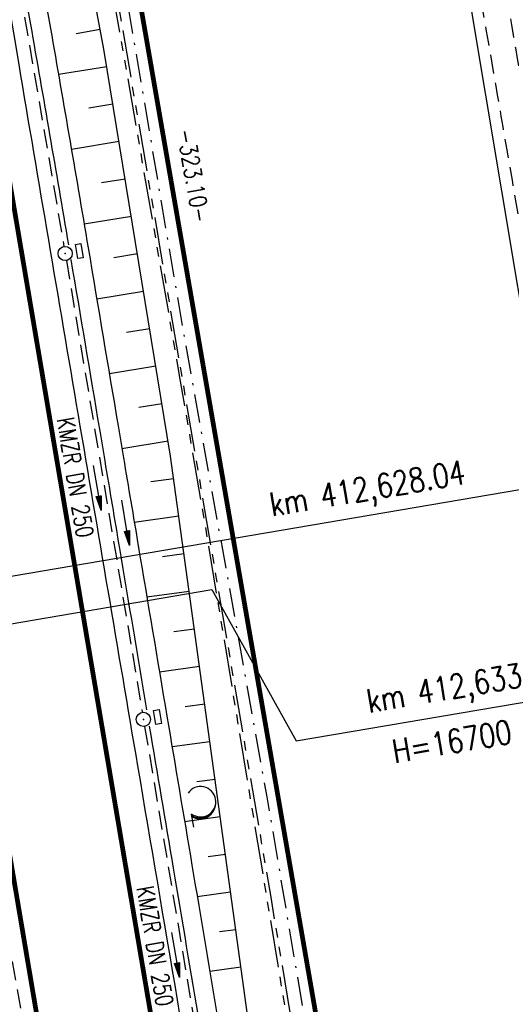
# Model space of a CAD drawing. Extents: x 447045 to 447634, y 442020 to 443192.
# Tile 50 of 82: x 447359 to 447411, y 442630 to 442734. Entities that reach past the tile are written whole.
import ezdxf
from ezdxf.enums import TextEntityAlignment as Align

# ---------------------------------------------------------------- set-up
doc = ezdxf.new("R2010")
doc.units = 0
doc.header["$LTSCALE"] = 2
doc.header["$MEASUREMENT"] = 0
for name, pattern in [('AUSGEZOGEN', [0]), ('BAB-FM2', [2.6, 1.5, -0.5, 0.1, -0.5]), ('GESTRICH-X2', [1.5, 1, -0.5]), ('PHANTOMX2', [5, 2.5, -0.5, 0.5, -0.5, 0.5, -0.5])]:
    doc.linetypes.add(name, pattern=pattern)
doc.layers.get('0').update_dxf_attribs({"linetype": 'AUSGEZOGEN'})
for name, color, linetype in [('206-ABSTAND', 8, 'AUSGEZOGEN'), ('206-GRENZL', 8, 'AUSGEZOGEN'), ('206-GRENZL-BAB', 7, 'AUSGEZOGEN'), ('BAB_FM', 5, 'BAB-FM2'), ('BOESCHG', 250, 'AUSGEZOGEN'), ('FBRTOP', 250, 'AUSGEZOGEN'), ('KANAL', 7, 'GESTRICH-X2'), ('Lichtwellenleiter COLT', 46, 'PHANTOMX2'), ('Lichtwellenleiter GLH', 46, 'PHANTOMX2'), ('MULDE', 250, 'AUSGEZOGEN'), ('NZ', 250, 'AUSGEZOGEN'), ('PFEIL', 7, 'CONTINUOUS'), ('PFEILTOP', 200, 'AUSGEZOGEN'), ('SCHLITZRINNE', 200, 'AUSGEZOGEN'), ('SCHSYMBOL', 200, 'AUSGEZOGEN'), ('TEXTO', 4, 'CONTINUOUS'), ('WALD', 8, 'AUSGEZOGEN'), ('WEG', 250, 'GESTRICH-X2')]:
    doc.layers.add(name, color=color, linetype=linetype)
doc.styles.add('ROMANS', font='romans.shx', dxfattribs={"width": 0.8})

# ---------------------------------------------------------------- blocks, each defined once
blk = doc.blocks.new('GST')
at = {"color": 0}
blk.add_circle((0, 0), 0.75, dxfattribs=at)
blk.add_point((0, 0), dxfattribs=at)
blk = doc.blocks.new('13')
blk.add_lwpolyline([(0.7551444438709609, 1.217819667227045), (-0.7477110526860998, 1.217819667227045), (-0.7477110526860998, 1.800570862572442), (0.7551444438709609, 1.800570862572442)], close=True)
at = {"rotation": 180}
blk.add_blockref('GST', (0, 0), dxfattribs=at)
blk = doc.blocks.new('PFEIL2')
at = {"color": 0}
for p, q in [((0.8796887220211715, 0.0024565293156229), (-2.401395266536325, -0.0115320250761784)), ((0.8808543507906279, -0.2709205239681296), (0.8785230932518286, 0.2758335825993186)), ((0.8785230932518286, 0.2758335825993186), (2.429089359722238, 0.0090619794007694)), ((0.9110887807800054, 0.2702307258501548), (0.8785706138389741, 0.2646884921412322)), ((0.9651190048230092, 0.2609349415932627), (0.8786494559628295, 0.2461975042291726)), ((1.01914922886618, 0.2516391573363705), (0.8787282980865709, 0.2277065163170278)), ((1.073179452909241, 0.24234337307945), (0.8788071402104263, 0.2092155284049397)), ((1.127209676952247, 0.2330475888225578), (0.8788859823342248, 0.1907245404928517)), ((1.181239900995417, 0.2237518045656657), (0.8789648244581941, 0.1722335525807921)), ((1.235270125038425, 0.2144560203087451), (0.8790436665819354, 0.1537425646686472)), ((1.289300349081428, 0.2051602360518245), (0.8791225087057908, 0.1352515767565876)), ((1.34333057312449, 0.195864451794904), (0.8792013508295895, 0.1167605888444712)), ((1.397360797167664, 0.1865686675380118), (0.8792801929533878, 0.0982696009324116)), ((1.451391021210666, 0.1772728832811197), (0.8793590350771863, 0.0797786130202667)), ((1.505421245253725, 0.1679770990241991), (0.8794378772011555, 0.0612876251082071)), ((1.559451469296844, 0.1586813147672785), (0.8795167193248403, 0.0427966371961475)), ((1.613481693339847, 0.1493855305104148), (0.8795955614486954, 0.024305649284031)), ((1.66751191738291, 0.140089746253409), (0.8796744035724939, 0.005814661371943)), ((1.721542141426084, 0.1307939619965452), (0.8797532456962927, -0.0126763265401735)), ((1.775572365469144, 0.1214981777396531), (0.8798320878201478, -0.0311673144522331)), ((1.82960258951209, 0.1122023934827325), (0.8799109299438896, -0.0496583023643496)), ((1.883632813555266, 0.1029066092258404), (0.8799897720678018, -0.0681492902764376)), ((1.937663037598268, 0.0936108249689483), (0.8800686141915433, -0.08664027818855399)), ((1.991693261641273, 0.0843150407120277), (0.8801474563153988, -0.105131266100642)), ((2.045723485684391, 0.0750192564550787), (0.8802262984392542, -0.1236222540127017)), ((2.099753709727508, 0.0657234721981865), (0.8803051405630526, -0.1421132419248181)), ((2.153783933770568, 0.056427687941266), (0.8803839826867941, -0.1606042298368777)), ((2.207814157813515, 0.0471319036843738), (0.8804628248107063, -0.1790952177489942)), ((2.261844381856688, 0.0378361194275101), (0.8805416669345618, -0.1975862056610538)), ((2.31587460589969, 0.0285403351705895), (0.8806205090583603, -0.2160771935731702)), ((2.36990482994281, 0.0192445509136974), (0.8806993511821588, -0.2345681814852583)), ((2.423935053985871, 0.009948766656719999), (0.8807781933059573, -0.2530591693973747)), ((2.429089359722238, 0.0090619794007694), (0.8808543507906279, -0.2709205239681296))]:
    blk.add_line(p, q, dxfattribs=at)
blk = doc.blocks.new('LW')
at = {"color": 0}
blk.add_line((1.183104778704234, 0.003239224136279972), (2.575020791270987, 0.003239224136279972), dxfattribs=at)
for centre, radius, start, end in [((0.06500848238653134, 1.18934238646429), 1.6, 312.7201705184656, 226.7249100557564), ((0.1693974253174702, 1.079625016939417), 1.681376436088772, 321.1991577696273, 68.98442766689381), ((0.08303413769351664, 1.129000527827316), 1.668210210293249, 319.2915744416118, 65.21006841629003)]:
    blk.add_arc(centre, radius, start, end, dxfattribs=at)

msp = doc.modelspace()

# ---------------------------------------------------------------- hatches: boundary and pattern name
at = {"layer": 'SCHLITZRINNE'}
h = msp.add_hatch(dxfattribs=at)
h.set_pattern_fill('_USER', color=256, scale=1.5, angle=45, style=0, pattern_type=0)
h.set_pattern_definition([(324.6696951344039, (447346.8685199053, 442714.5348465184), (0.8674338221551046, 1.223747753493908), [])])
edge = h.paths.add_edge_path(flags=17)
edge.add_line((447346.0616195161, 442716.3032781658), (447346.6361901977, 442716.4005791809))
edge = h.paths.add_edge_path(flags=17)
edge.add_line((447346.8871195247, 442714.9188203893), (447346.3125488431, 442714.8215193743))
edge = h.paths.add_edge_path(flags=17)
edge.add_line((447346.3125488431, 442714.8215193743), (447346.0616195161, 442716.3032781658))
edge = h.paths.add_edge_path(flags=17)
edge.add_line((447346.6361901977, 442716.4005791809), (447346.8871195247, 442714.9188203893))
edge = h.paths.add_edge_path()
edge.add_arc((455543.1851194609, 444109.4959850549), 8314.175989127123, 189.6562417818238, 189.6840918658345)
edge.add_arc((393563.5535929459, 433546.012125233), 54559.20423759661, 9.665544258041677, 9.67045007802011, ccw=False)
edge.add_arc((464490.7175437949, 449190.249554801), 18280.39343786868, 199.2569880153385, 199.2725912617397)
edge.add_arc((438988.1613027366, 440271.6982763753), 8736.655536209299, 19.248465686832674, 19.281113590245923, ccw=False)
edge.add_arc((439684.884197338, 440514.9838708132), 7998.678116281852, 19.2238186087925, 19.248465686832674, ccw=False)
edge.add_arc((551443.6805055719, 479485.6081539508), 110359.837036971, 199.2238149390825, 199.2304511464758)
edge.add_arc((461591.9284848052, 448142.3628786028), 15198.20419267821, 199.2304511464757, 199.2954143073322)
edge.add_arc((434066.5644204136, 438505.5905611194), 13965.35264760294, 19.22764435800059, 19.29541436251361, ccw=False)
edge.add_arc((446515.3391800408, 442847.4484587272), 781.1301442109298, 18.874057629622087, 19.227644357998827, ccw=False)
edge.add_arc((443272.1578874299, 441738.6996315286), 4208.59989003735, 18.721726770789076, 18.874057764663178, ccw=False)
edge.add_arc((445875.7446372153, 442621.065670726), 1459.557549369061, 18.158793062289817, 18.72172677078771, ccw=False)
edge.add_arc((444728.6532720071, 442244.8351673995), 2666.772522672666, 17.742332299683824, 18.158793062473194, ccw=False)
edge.add_arc((445572.4217009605, 442514.803087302), 1780.867426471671, 17.477765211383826, 17.74233229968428, ccw=False)
edge.add_arc((445655.9223158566, 442541.0951066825), 1693.325305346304, 17.206445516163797, 17.477765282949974, ccw=False)
edge.add_arc((445949.7367177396, 442632.082078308), 1385.745182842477, 16.534274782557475, 17.206445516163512, ccw=False)
edge.add_arc((445777.9256488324, 442581.0775038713), 1564.967140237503, 15.901763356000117, 16.534274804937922, ccw=False)
edge.add_arc((444610.2498572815, 442248.4174516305), 2779.104473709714, 15.717077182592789, 15.901763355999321, ccw=False)
edge.add_arc((445469.3841440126, 442490.1855316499), 1886.600396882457, 15.492922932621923, 15.71707716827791, ccw=False)
edge.add_arc((444501.3018579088, 442221.8413207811), 2891.185847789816, 15.151693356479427, 15.49292293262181, ccw=False)
edge.add_arc((444653.0003013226, 442262.919567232), 2734.024020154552, 14.800793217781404, 15.15169336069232, ccw=False)
edge.add_arc((445305.3867260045, 442435.2971580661), 2059.248441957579, 14.553226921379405, 14.800793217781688, ccw=False)
edge.add_arc((445661.5778748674, 442527.7675625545), 1691.249922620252, 14.280051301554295, 14.55322700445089, ccw=False)
edge.add_arc((445825.2781955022, 442569.4335576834), 1522.330266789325, 13.754489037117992, 14.280051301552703, ccw=False)
edge.add_arc((444655.9725115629, 442283.2091768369), 2726.157571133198, 13.361751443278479, 13.754489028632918, ccw=False)
edge.add_arc((444873.7445731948, 442334.9361968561), 2502.326484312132, 13.156370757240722, 13.361751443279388, ccw=False)
edge.add_arc((445203.5665272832, 442412.0303197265), 2163.614179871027, 12.935498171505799, 13.156370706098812, ccw=False)
edge.add_arc((445591.1524972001, 442501.0521217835), 1765.936213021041, 12.36851844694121, 12.935498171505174, ccw=False)
edge.add_arc((445707.2559674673, 442526.5122554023), 1647.073964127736, 11.781436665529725, 12.368518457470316, ccw=False)
edge.add_arc((445429.9941138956, 442468.6829810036), 1930.302423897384, 11.594814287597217, 11.781436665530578, ccw=False)
edge.add_arc((442977.0603987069, 441965.3993853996), 4434.33480961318, 11.471684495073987, 11.59481397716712, ccw=False)
edge.add_arc((444371.6934236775, 442248.4229983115), 3011.273447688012, 11.050893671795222, 11.471684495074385, ccw=False)
edge.add_arc((446428.11335783, 442650.0465261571), 916.0015312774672, 10.287944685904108, 11.050893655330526, ccw=False)
edge.add_arc((445293.5438072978, 442444.106887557), 2069.110025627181, 9.832006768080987, 10.287944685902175, ccw=False)
edge.add_arc((438489.7745608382, 441264.9773509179), 8974.298105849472, 9.613081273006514, 9.832006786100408, ccw=False)
edge.add_arc((-516898.9809261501, 279448.6900894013), 977969.7495575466, 9.612262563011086, 9.613081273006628, ccw=False)
edge.add_arc((439111.8192036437, 441356.2794889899), 8345.741258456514, 9.603416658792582, 9.61227924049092, ccw=False)
edge.add_arc((371773.6318437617, 429962.7471930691), 76641.01236189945, 9.590854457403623, 9.603416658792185, ccw=False)
edge.add_arc((456011.6550815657, 444189.1683239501), 8789.8725663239, 189.5423691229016, 189.6519019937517)
edge.add_arc((455543.1851558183, 444109.4959913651), 8314.676026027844, 189.6519019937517, 189.6840918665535)
edge.add_arc((393564.9242098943, 433546.2457900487), 54557.31384556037, 9.66554402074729, 9.670449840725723, ccw=False)
edge.add_line((447347.776, 442706.232), (447348.2689023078, 442706.3159482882))
h = msp.add_hatch(dxfattribs=at)
h.set_pattern_fill('_USER', color=256, scale=1.5, angle=45, style=0, pattern_type=0)
h.set_pattern_definition([(334.2695901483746, (447234.5127272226, 443158.8401483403), (0.6512059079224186, 1.35127009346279), [])])
edge = h.paths.add_edge_path()
edge.add_arc((464490.7175438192, 449190.2495547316), 18279.89343786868, 199.256988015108, 199.2725912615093)
edge.add_arc((438988.2845204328, 440271.7413311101), 8737.025012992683, 19.253848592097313, 19.281113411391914, ccw=False)
edge.add_line((447233.134, 443161.2700000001), (447233.6060244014, 443161.4349028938))
edge.add_arc((464490.7175437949, 449190.249554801), 18280.39343786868, 199.2569880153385, 199.2725912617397)
edge.add_arc((438988.1613027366, 440271.6982763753), 8736.655536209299, 19.248465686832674, 19.281113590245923, ccw=False)
edge.add_arc((439684.884197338, 440514.9838708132), 7998.678116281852, 19.2238186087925, 19.248465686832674, ccw=False)
edge.add_arc((551443.6805055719, 479485.6081539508), 110359.837036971, 199.2238149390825, 199.2304511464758)
edge.add_arc((461591.9284848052, 448142.3628786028), 15198.20419267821, 199.2304511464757, 199.2954143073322)
edge.add_arc((434066.5644204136, 438505.5905611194), 13965.35264760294, 19.22764435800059, 19.29541436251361, ccw=False)
edge.add_arc((446515.3391800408, 442847.4484587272), 781.1301442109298, 18.874057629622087, 19.227644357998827, ccw=False)
edge.add_arc((443272.1578874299, 441738.6996315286), 4208.59989003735, 18.721726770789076, 18.874057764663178, ccw=False)
edge.add_arc((445875.7446372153, 442621.065670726), 1459.557549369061, 18.158793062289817, 18.72172677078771, ccw=False)
edge.add_arc((444728.6532720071, 442244.8351673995), 2666.772522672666, 17.742332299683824, 18.158793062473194, ccw=False)
edge.add_arc((445572.4217009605, 442514.803087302), 1780.867426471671, 17.477765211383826, 17.74233229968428, ccw=False)
edge.add_arc((445655.9223158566, 442541.0951066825), 1693.325305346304, 17.206445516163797, 17.477765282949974, ccw=False)
edge.add_arc((445949.7367177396, 442632.082078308), 1385.745182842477, 16.534274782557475, 17.206445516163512, ccw=False)
edge.add_arc((445777.9256488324, 442581.0775038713), 1564.967140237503, 15.901763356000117, 16.534274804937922, ccw=False)
edge.add_arc((444610.2498572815, 442248.4174516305), 2779.104473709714, 15.717077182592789, 15.901763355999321, ccw=False)
edge.add_arc((445469.3841440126, 442490.1855316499), 1886.600396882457, 15.492922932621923, 15.71707716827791, ccw=False)
edge.add_arc((444501.3018579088, 442221.8413207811), 2891.185847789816, 15.151693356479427, 15.49292293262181, ccw=False)
edge.add_arc((444653.0003013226, 442262.919567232), 2734.024020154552, 14.800793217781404, 15.15169336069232, ccw=False)
edge.add_arc((445305.3867260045, 442435.2971580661), 2059.248441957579, 14.553226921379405, 14.800793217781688, ccw=False)
edge.add_arc((445661.5778748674, 442527.7675625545), 1691.249922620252, 14.280051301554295, 14.55322700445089, ccw=False)
edge.add_arc((445825.2781955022, 442569.4335576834), 1522.330266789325, 13.754489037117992, 14.280051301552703, ccw=False)
edge.add_arc((444655.9725115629, 442283.2091768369), 2726.157571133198, 13.361751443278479, 13.754489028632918, ccw=False)
edge.add_arc((444873.7445731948, 442334.9361968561), 2502.326484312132, 13.156370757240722, 13.361751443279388, ccw=False)
edge.add_arc((445203.5665272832, 442412.0303197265), 2163.614179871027, 12.935498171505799, 13.156370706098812, ccw=False)
edge.add_arc((445591.1524972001, 442501.0521217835), 1765.936213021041, 12.36851844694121, 12.935498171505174, ccw=False)
edge.add_arc((445707.2559674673, 442526.5122554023), 1647.073964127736, 11.781436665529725, 12.368518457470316, ccw=False)
edge.add_arc((445429.9941138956, 442468.6829810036), 1930.302423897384, 11.594814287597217, 11.781436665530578, ccw=False)
edge.add_arc((442977.0603987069, 441965.3993853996), 4434.33480961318, 11.471684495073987, 11.59481397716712, ccw=False)
edge.add_arc((444371.6934236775, 442248.4229983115), 3011.273447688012, 11.050893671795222, 11.471684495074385, ccw=False)
edge.add_arc((446428.11335783, 442650.0465261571), 916.0015312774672, 10.287944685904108, 11.050893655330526, ccw=False)
edge.add_arc((445293.5438072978, 442444.106887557), 2069.110025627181, 9.832006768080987, 10.287944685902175, ccw=False)
edge.add_arc((438489.7745608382, 441264.9773509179), 8974.298105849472, 9.613081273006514, 9.832006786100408, ccw=False)
edge.add_arc((-516898.9809261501, 279448.6900894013), 977969.7495575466, 9.612262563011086, 9.613081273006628, ccw=False)
edge.add_arc((439111.8192036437, 441356.2794889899), 8345.741258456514, 9.603416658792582, 9.61227924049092, ccw=False)
edge.add_arc((371773.6318437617, 429962.7471930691), 76641.01236189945, 9.590854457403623, 9.603416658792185, ccw=False)
edge.add_arc((456011.6550815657, 444189.1683239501), 8789.8725663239, 189.5423691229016, 189.6519019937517)
edge.add_arc((455543.1851558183, 444109.4959913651), 8314.676026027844, 189.6519019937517, 189.6840918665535)
edge.add_arc((393564.9242098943, 433546.2457900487), 54557.31384556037, 9.66554402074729, 9.670449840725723, ccw=False)

# ---------------------------------------------------------------- linework, layer by layer
at = {"layer": '206-GRENZL'}
msp.add_line((447399.4626538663, 442778.3402705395), (447427.9766702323, 442606.9396028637), dxfattribs=at)
at = {"layer": '206-GRENZL-BAB', "const_width": 0.5, "flags": 128}
msp.add_lwpolyline([(447347.4979309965, 442875.601291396), (447402.5019029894, 442558.7383959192)], dxfattribs=at)
at = {"layer": 'BAB_FM', "flags": 128}
msp.add_lwpolyline([(447287.8517169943, 443084.3402322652), (447299.2415678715, 443047.4718072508), (447314.2024357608, 442998.9836969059), (447327.562413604, 442950.0249733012), (447335.2674368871, 442919.5128724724), (447350.58711245, 442849.2012843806), (447359.2494370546, 442799.9563558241), (447367.8975503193, 442750.7090194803), (447376.2498788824, 442701.4115691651), (447385.0951819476, 442652.1976421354), (447393.4475105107, 442602.9001918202), (447401.898433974, 442553.6194461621), (447411.2367115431, 442504.4890424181), (447420.2961091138, 442457.339891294), (447421.0195085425, 442453.4054498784), (447429.321697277, 442406.1280069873), (447437.9698105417, 442356.8806706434), (447446.1249493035, 442307.549811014), (447457.4893935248, 442233.2976648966), (447461.1528086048, 442208.569300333)], dxfattribs=at)
at = {"layer": 'BOESCHG'}
for p, q in [((447367.5421503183, 442733.1265895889), (447365.0098296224, 442732.6531447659)), ((447368.2352753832, 442729.1873347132), (447363.1439082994, 442728.3538333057)), ((447368.8815080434, 442725.2398819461), (447366.3537100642, 442724.8260592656)), ((447369.5277407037, 442721.292429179), (447364.5034229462, 442720.4699043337)), ((447370.1739733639, 442717.3449764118), (447367.6752071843, 442716.9359064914)), ((447370.8202060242, 442713.3975236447), (447365.8449663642, 442712.583033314)), ((447371.4664386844, 442709.4500708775), (447368.9878725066, 442709.0443078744)), ((447372.1126713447, 442705.5026181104), (447367.1727386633, 442704.6939078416)), ((447372.7589040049, 442701.5551653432), (447370.2975261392, 442701.1522162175)), ((447373.4051366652, 442697.6077125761), (447368.4995351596, 442696.8046226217)), ((447374.0513693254, 442693.6602598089), (447371.6071343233, 442693.2601171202)), ((447374.6976019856, 442689.7128070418), (447369.8261126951, 442688.9153015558)), ((447375.2835449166, 442685.7562491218), (447372.875837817, 442685.4251182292)), ((447375.8285332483, 442681.7935495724), (447371.1311387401, 442681.1475189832)), ((447376.37352158, 442677.8308500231), (447374.083823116, 442677.515948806)), ((447376.9185099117, 442673.8681504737), (447372.4571055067, 442673.254575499)), ((447377.4634982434, 442669.9054509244), (447375.2917897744, 442669.6067768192)), ((447378.008486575, 442665.9427513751), (447373.7830520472, 442665.3616292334)), ((447378.5534749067, 442661.9800518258), (447376.49974632, 442661.6976034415)), ((447379.0984632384, 442658.0173522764), (447375.108912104, 442657.4686710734)), ((447379.6434515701, 442654.0546527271), (447377.7075310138, 442653.7884064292)), ((447380.1884399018, 442650.0919531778), (447376.4341098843, 442649.5756218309)), ((447380.7334282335, 442646.1292536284), (447378.9149193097, 442645.8791549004)), ((447381.2784165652, 442642.166554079), (447377.7585674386, 442641.6824707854)), ((447381.8234048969, 442638.2038545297), (447380.1220423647, 442637.9698668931)), ((447382.3683932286, 442634.2411549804), (447379.0827494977, 442633.7892818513))]:
    msp.add_line(p, q, dxfattribs=at)
msp.add_lwpolyline([(447430.1523330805, 442395.6202279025), (447429.377, 442402.972), (447423.35, 442437.535), (447412.365452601, 442481.2859676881), (447408.4017373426, 442497.7203437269), (447401.661, 442527.593), (447393.637, 442570.964), (447387.054, 442600.164), (447374.958, 442688.116), (447367.929, 442731.052), (447359.455, 442776.377)], dxfattribs=at)
at = {"layer": 'FBRTOP', "color": 0}
for points in [[(447425.7343526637, 442335.0284955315, -2.516183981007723e-06), (447426.4300518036, 442330.9202575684, -5.032422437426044e-07), (447429.9083806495, 442310.3793302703)], [(447344.5490080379, 442813.4124663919, -0.002088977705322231), (447346.3306091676, 442803.504382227, -0.0004549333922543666), (447348.2979180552, 442792.2346240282, -0.001023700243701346), (447349.1573781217, 442787.2237645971, -3.15025933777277e-06), (447350.3487882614, 442780.1909008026, -1.498453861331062e-05), (447350.5992094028, 442778.7123413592), (447354.7733806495, 442754.0623302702), (447358.9473806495, 442729.4133302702, 5.459756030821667e-06), (447365.2088651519, 442692.4394217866, -2.781310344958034e-06), (447371.4703496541, 442655.4655133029, -2.678646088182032e-06), (447379.8183651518, 442606.1674217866, 3.217572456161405e-06), (447388.1663806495, 442556.8693302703), (447409.037358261, 442433.6244624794)]]:
    msp.add_lwpolyline(points, format="xyb", dxfattribs=at)
at = {"layer": 'FBRTOP', "color": 0, "const_width": 0.5}
for points in [[(447422.7764668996, 442334.5275845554, -2.52471386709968e-06), (447423.4721641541, 442330.4193572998, -5.04947965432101e-07), (447426.9504899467, 442309.8784484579)], [(447395.1695331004, 442329.8524154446, -2.587303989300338e-06), (447395.8652172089, 442325.7442626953, -5.1746108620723e-07), (447399.3435100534, 442305.2035515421)], [(447341.598145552, 442812.87140809, -0.002088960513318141), (447343.3774428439, 442802.9761383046, -0.0004549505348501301), (447345.3421773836, 442791.7211295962, -0.001023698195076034), (447346.2005466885, 442786.7166296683, -3.19698192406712e-06), (447347.3909859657, 442779.6894931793, -1.519791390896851e-05), (447347.6413489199, 442778.2112811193), (447351.8154899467, 442753.5614484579), (447355.9894899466, 442728.9124484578, 5.459791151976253e-06), (447362.2509771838, 442691.9385238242, -2.781311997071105e-06), (447368.512464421, 442654.9645991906, -2.678645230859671e-06), (447376.8604771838, 442605.6665238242, 3.217571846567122e-06), (447385.2084899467, 442556.3684484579), (447406.0794715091, 442433.1235573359)], [(447314.0567619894, 442807.8215326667, -0.002088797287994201), (447315.8145571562, 442798.0458616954, -0.0004551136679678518), (447317.7552643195, 442786.9285155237, -0.001023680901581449), (447318.6034533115, 442781.9833703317, -3.220058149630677e-06), (447319.7848277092, 442775.0097446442, -1.522388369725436e-05), (447320.03465108, 442773.5347188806), (447324.2085100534, 442748.8865515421), (447328.3825100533, 442724.2375515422, 5.45978087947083e-06), (447334.6440228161, 442687.2634761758, -2.781315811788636e-06), (447340.9055355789, 442650.2894008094, -2.678638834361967e-06), (447349.2535228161, 442600.9914761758, 3.217570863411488e-06), (447357.6015100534, 442551.6935515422), (447378.4725284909, 442428.4484426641)]]:
    msp.add_lwpolyline(points, format="xyb", dxfattribs=at)
at = {"layer": 'FBRTOP', "const_width": 0.5}
msp.add_lwpolyline([(447347.776, 442706.232, -5.907971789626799e-05), (447354.3409585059, 442667.6583142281, -0.0001341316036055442), (447357.226, 442650.667, -0.0001487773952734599), (447359.0155425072, 442640.0913202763, -3.969399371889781e-05), (447365.708, 442600.45, -0.0001045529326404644), (447370.3100332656, 442573.1428632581, 0.000133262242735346), (447373.922, 442551.718, 0.0005259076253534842), (447378.0145, 442527.6365, -0.0004761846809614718), (447382.107, 442503.555), (447390.563, 442453.427, 9.125897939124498e-05), (447393.3035596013, 442437.1987969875, 4.517310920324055e-05), (447398.849, 442404.416)], format="xyb", dxfattribs=at)
at = {"layer": 'KANAL'}
for p, q in [((447355.4999999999, 442758.0629999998), (447363.719, 442710.2499999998)), ((447363.9689999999, 442708.7499999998), (447371.9689999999, 442661.1249999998)), ((447372.2189999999, 442659.6249999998), (447380.281, 442611.6559999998)), ((447355.656, 442649.6249999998), (447368.906, 442574.4999999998))]:
    msp.add_line(p, q, dxfattribs=at)
at = {"layer": 'Lichtwellenleiter COLT', "flags": 128}
msp.add_lwpolyline([(447344.5200000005, 442875.6500000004), (447352.7000000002, 442828.0999999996), (447369.2300000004, 442734.7999999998), (447375.8700000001, 442696.6400000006), (447378.6200000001, 442680.6299999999), (447387.8300000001, 442624.8900000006), (447395.6100000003, 442573.2000000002), (447401.5899999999, 442547.29), (447411.3399999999, 442497.7699999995), (447422.71, 442454.96), (447426.6399999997, 442430.3600000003), (447433.5099999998, 442393.0499999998), (447442.3700000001, 442339.2599999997), (447456.7000000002, 442249.29), (447463.5999999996, 442209.0899999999), (447469.3200000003, 442174.7800000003), (447469.3600000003, 442166.1510000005), (447470.0099999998, 442158.25), (447478.5499999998, 442083.3100000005), (447480.1399999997, 442073.6799999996), (447482.71, 442066.6200000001), (447485.0713856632, 442055.9451970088)], dxfattribs=at)
at = {"layer": 'Lichtwellenleiter GLH', "flags": 128}
msp.add_lwpolyline([(447259.037113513, 443168.2147257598), (447265.3089999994, 443151.8339999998), (447279.0930000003, 443111.8449999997), (447290.9910000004, 443072.4339999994), (447309.8399999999, 443012.75), (447312.6960000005, 443003.9050000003), (447321.3550000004, 442972.159), (447331.7319999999, 442933.4309999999), (447344.0379999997, 442881.2689999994), (447352.1510000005, 442831.8640000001), (447362.4410000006, 442776.7829999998), (447362.4410000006, 442776.7829999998), (447385.4979999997, 442641.6299999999), (447385.4979999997, 442641.6299999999), (447399.7919999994, 442555.6660000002), (447401.5899999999, 442547.2899999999), (447405.3509999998, 442530.29), (447408.2469999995, 442515.8610000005), (447412.2970000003, 442495.6839999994), (447415.1389999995, 442489.0750000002), (447418.3370000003, 442478.1839999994), (447421.5189999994, 442464.9759999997), (447421.5189999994, 442464.9759999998), (447427.0899999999, 442431.1779999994), (447433.1610000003, 442395.0800000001), (447433.5955941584, 442392.1144058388), (447442.3700000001, 442339.2599999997), (447446.8049999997, 442314.8779999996), (447447.2019999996, 442307.7259999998), (447447.0350000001, 442305.6629999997), (447448.1050000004, 442303.1789999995), (447455.8530000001, 442257.8829999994), (447455.9730000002, 442254.9939999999), (447459.1820000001, 442233.7039999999), (447462.5470000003, 442212.4890000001), (447466.159, 442189.4329999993), (447469.2038011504, 442166.0638011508), (447470.0099999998, 442158.25), (447477.8489999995, 442087.7560000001), (447478.8310000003, 442082.3439999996), (447479.7439999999, 442076.0750000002), (447482.71, 442066.6200000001), (447482.8660000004, 442066.0639999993), (447484.5338690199, 442055.834403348)], dxfattribs=at)
at = {"layer": 'MULDE'}
for points in [[(447354.0762726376, 442782.3319907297, -0.004914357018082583), (447355.6963949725, 442772.4192794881, 0.003714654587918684), (447357.8017715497, 442759.3404875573, 0.001622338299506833), (447362.1619001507, 442733.9829699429, -0.001723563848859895), (447366.2633267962, 442710.101055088, -6.850085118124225e-06), (447369.4209775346, 442691.3252930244, -3.827186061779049e-05), (447369.9861836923, 442687.962655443, -2.677256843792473e-06), (447371.5387053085, 442678.7214532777, -1.452897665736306e-06), (447374.5608711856, 442660.7314571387, -4.99540903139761e-05), (447377.200493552, 442645.0087273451, -2.314898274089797e-05), (447382.8901990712, 442611.0880138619, -0.001650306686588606), (447387.5224848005, 442582.893304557, 0.001916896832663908), (447391.5213153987, 442558.6350169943, 0.00110350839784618), (447394.7289038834, 442539.8832329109, -0.001016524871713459), (447398.215995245, 442519.5187734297, -0.0001001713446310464), (447401.2907846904, 442501.3178786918, -8.897824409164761e-05), (447404.7441211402, 442480.8290273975, -0.0006824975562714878), (447411.3017951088, 442441.5522819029, 0.001222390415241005), (447414.9857602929, 442419.6331566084, 0.0002366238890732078), (447415.9199216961, 442414.1725475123, 6.533832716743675e-05), (447419.3155564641, 442394.3953471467, 6.198702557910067e-06), (447419.3842488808, 442393.9956047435, -0.0005994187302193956)], [(447355.9634759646, 442758.2144939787, 0.001571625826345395), (447360.1919358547, 442733.6376575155, -0.001676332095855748), (447364.1808925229, 442710.4237817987, -6.850085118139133e-06)], [(447364.4456084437, 442708.8502558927, -6.514770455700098e-06), (447367.4486703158, 442690.9936241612, -3.827186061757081e-05), (447368.0138257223, 442687.6312885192, -2.677256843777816e-06), (447369.5663437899, 442678.390107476, -1.374124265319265e-06), (447372.4246493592, 442661.3755362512, -4.995409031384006e-05)], [(447372.7114489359, 442659.6682589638, -4.762872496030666e-05), (447375.2280639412, 442644.6777871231, -2.245036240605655e-05), (447380.7460744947, 442611.780961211, -0.001650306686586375)]]:
    msp.add_lwpolyline(points, format="xyb", dxfattribs=at)
at = {"layer": 'NZ'}
for p, q in [((447342.6806159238, 442672.8518091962), (447411.7535540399, 442684.6080711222)), ((447351.87, 442669.389), (447379.3022700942, 442674.057991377)), ((447379.3022700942, 442674.057991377), (447388.188227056, 442658.1112082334)), ((447388.1882270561, 442658.1112082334), (447447.2198573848, 442668.1584326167))]:
    msp.add_line(p, q, dxfattribs=at)
at = {"layer": 'WEG', "flags": 128}
for points in [[(447329.6362833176, 443084.5296293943, -0.002435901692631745), (447337.8939157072, 443059.1553141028, -0.004338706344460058), (447342.3366557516, 443044.847594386, -9.906433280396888e-05), (447351.8197398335, 443013.3222995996, -0.002470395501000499), (447352.193517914, 443012.0561712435, -0.004476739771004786), (447357.2126265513, 442994.1416001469, -0.004644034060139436), (447361.7351336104, 442976.7869683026, -0.002892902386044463), (447365.9294461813, 442959.636384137, -0.001655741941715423), (447372.9847814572, 442929.6057289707, -0.001603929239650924), (447379.7245623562, 442900.054232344, -0.001874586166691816), (447385.315198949, 442874.7299160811, -0.004421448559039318), (447392.0180045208, 442842.4415274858, -0.006132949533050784), (447396.3579587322, 442819.066516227, -0.003003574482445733), (447400.7048866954, 442793.009772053, 0.003060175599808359), (447404.9743102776, 442767.4354485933, 0.0002876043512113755), (447409.9124598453, 442739.0278092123, -0.0004546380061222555), (447413.0303361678, 442721.0560566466, -0.0003329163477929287), (447415.9688813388, 442703.9581246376, -8.301108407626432e-05), (447427.6968841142, 442635.3770138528, -0.0009889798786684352), (447434.9193092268, 442592.5909850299, -0.002081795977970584), (447438.2255153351, 442572.2442585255, -0.007813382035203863), (447440.0235557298, 442559.6036493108, -0.006673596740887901), (447441.6990401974, 442544.7496195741, -0.00488118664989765), (447441.7548244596, 442544.1259834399, 0.004215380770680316), (447441.8184575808, 442543.4037657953, 0.07926766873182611), (447442.3765156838, 442541.258693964, 0.05406201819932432), (447443.988, 442538.449, 0.04067744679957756), (447445.1986066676, 442537.0407414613, 0.04768768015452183), (447446.427, 442536.039, 0.04972108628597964), (447447.473353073, 442535.4816254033, 0.02007511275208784), (447450.226, 442534.477, 0.06184877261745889), (447452.1799201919, 442534.1087933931, 0.04396288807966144), (447454.971, 442534.179)], [(447327.041, 443083.699, -0.002437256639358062), (447335.2923390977, 443058.3442564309, -0.00433882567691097), (447339.734, 443044.04, -9.894493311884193e-05), (447349.2004135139, 443012.5700971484, -0.002470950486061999), (447349.573, 443011.308, -0.004476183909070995), (447354.5806538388, 442993.4342377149, -0.004642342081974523), (447359.094, 442976.115, -0.002894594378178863), (447363.2813474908, 442958.9931471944, -0.001655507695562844), (447370.33, 442928.991, -0.001604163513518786), (447377.0639968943, 442899.4649279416, -0.001875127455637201), (447382.649, 442874.166, -0.004420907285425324), (447389.3427626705, 442841.9209969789, -0.006132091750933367), (447393.677, 442818.577, -0.003004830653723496), (447398.0205781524, 442792.5404829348, 0.003060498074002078), (447402.2879999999, 442766.9779999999, 0.0002877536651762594), (447407.2262020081, 442738.5700572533, -0.0004547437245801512), (447410.345, 442720.593, -0.0003328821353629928), (447413.6115199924, 442701.5867378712, -9.492075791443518e-05), (447425.01, 442634.923, -0.0009770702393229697), (447428.7061973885, 442613.0233527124, -0.0005198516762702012), (447435.53, 442571.842, -0.008035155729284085), (447438.4978877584, 442551.8116876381, -0.02246563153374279), (447439.121, 442544.593, -0.01624062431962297), (447439.1380383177, 442542.6354746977, -0.01624916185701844), (447439.028, 442540.682, -0.0274526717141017), (447438.5279798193, 442537.2253258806, -0.02618875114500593), (447437.619, 442533.679, -0.02280222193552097), (447436.8362296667, 442531.5270868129, 0.03162380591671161), (447436.299, 442529.965, 0.01976185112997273), (447435.9987400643, 442528.6739087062, -0.01748156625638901), (447435.666, 442527.213, -0.03477731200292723), (447434.1989317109, 442522.9078401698, 0.0249211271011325), (447432.035, 442516.945, 0.008019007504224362), (447430.5607497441, 442511.8613019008, 0.006259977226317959), (447428.859, 442505.298, 0.01351025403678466), (447427.5066020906, 442499.079863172, 0.007166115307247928), (447425.444, 442487.263, 0.01899607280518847), (447424.0689185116, 442475.9055713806, 0.02279549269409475), (447423.717, 442466.377, 0.02328151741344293), (447424.4194315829, 442453.6696810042, 0.01890013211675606), (447426.6, 442438.148, 0.001893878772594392), (447430.2616439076, 442418.1568738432, -0.002492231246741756), (447433.026, 442402.9620000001, -0.0005764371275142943), (447437.3477699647, 442378.349631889, 0.001526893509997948), (447438.997, 442369.061, 0.001993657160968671), (447441.3963949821, 442356.0790788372, -0.001390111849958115), (447444.86, 442337.465, -0.001215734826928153), (447445.0163801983, 442336.5995268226, -2.689489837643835e-05), (447451.988, 442297.46, -0.003816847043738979), (447454.3148502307, 442283.7888556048, -0.001935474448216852), (447458.593, 442256.778)]]:
    msp.add_lwpolyline(points, format="xyb", dxfattribs=at)

# ---------------------------------------------------------------- block references
at = {"layer": 'PFEIL'}
for p, rotation in [((447367.2318985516, 442684.7806500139), 279.5275000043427), ((447375.4835005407, 442635.5565745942), 279.5451999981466)]:
    msp.add_blockref('PFEIL2', p, dxfattribs=dict(at, rotation=rotation))
at = {"layer": 'PFEILTOP', "rotation": 279.4640954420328}
msp.add_blockref('PFEIL2', (447370.2101952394, 442681.108967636), dxfattribs=at)
at = {"layer": 'SCHSYMBOL', "rotation": 279.6116}
for p in [(447363.842, 442709.499), (447372.0870000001, 442660.374)]:
    msp.add_blockref('13', p, dxfattribs=at)
at = {"layer": 'WALD', "rotation": 279.568388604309}
msp.add_blockref('LW', (447376.9338972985, 442651.5635832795), dxfattribs=at)

# ---------------------------------------------------------------- texts
at = {"layer": '206-ABSTAND', "insert": (447377.3597354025, 442717.7090624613), "char_height": 1.8, "attachment_point": 5, "rotation": 279.8476265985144, "style": 'ROMANS'}
msp.add_mtext('-323.10-', dxfattribs=at)
at = {"layer": 'NZ', "style": 'ROMANS', "width": 0.8}
for s, p in [('km 412,628.04', (447385.6217640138, 442681.7656306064)), ('km 412,633', (447395.8492615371, 442661.0589026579)), ('H=16700', (447398.5531344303, 442655.7498338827))]:
    msp.add_text(s, height=2.499999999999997, rotation=9.65922082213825, dxfattribs=at).set_placement(p)
at = {"layer": 'TEXTO', "style": 'ROMANS', "width": 0.75}
for rotation, p in [(279.5275000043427, (447364.0282595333, 442685.7456660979)), (279.5451999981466, (447372.4228118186, 442636.3338074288))]:
    msp.add_text('KMZR DN 250', height=1.799999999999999, rotation=rotation, dxfattribs=at).set_placement(p, align=Align.CENTER)

doc.saveas('drawing.dxf')
